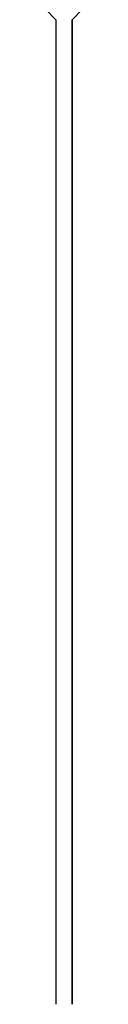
# Model space of a CAD drawing. Header units: millimetres. Extents: x 85770 to 139927, y 137714 to 175725.
# Tile 1 of 12: x 93922 to 94192, y 138335 to 145687. Entities that reach past the tile are written whole.
import ezdxf
from ezdxf.enums import TextEntityAlignment as Align

# ---------------------------------------------------------------- set-up
doc = ezdxf.new("R2010")
doc.units = ezdxf.units.MM
doc.header["$LTSCALE"] = 50
doc.linetypes.add('B-SL0', pattern=[100000000.0, 0, -100000000.0])
doc.layers.get('0').update_dxf_attribs({"linetype": 'CONTINUOUS'})
doc.layers.add('EL61301-_KABELGOOT', color=3, linetype='CONTINUOUS')
doc.styles.add('NORATT', font='isocp.shx')
doc.styles.get("Standard").update_dxf_attribs({"font": 'SIMPLEX'})

# ---------------------------------------------------------------- blocks, each defined once
blk = doc.blocks.new('EH100000')
at = {"color": 0, "linetype": 'ByBlock'}
for p, q in [((1, 0.5), (0, 0.5)), ((1, 0.5, 1), (0, 0.5, 1)), ((0, -0.5, 1), (1, -0.5, 1)), ((1, -0.5), (0, -0.5))]:
    blk.add_line(p, q, dxfattribs=at)
at = {"color": 0, "linetype": 'ByBlock', "invisible_edges": 15}
for points in [[(1, -0.5), (0, -0.5), (0, 0.5), (1, 0.5)], [(0, 0.5), (1, 0.5), (1, 0.5, 1), (0, 0.5, 1)], [(0, -0.5, 1), (1, -0.5, 1), (1, -0.5), (0, -0.5)]]:
    blk.add_3dface(points, dxfattribs=at)
at = {"color": 0, "style": 'NORATT'}
for tag, flags in [('M_CODE', 8), ('MERK', 9)]:
    blk.add_attdef(tag, text='', height=1.8, rotation=180, dxfattribs=dict(at, flags=flags)).set_placement((0.5, 0), align=Align.MIDDLE_CENTER)
for tag, flags in [('FUNCTIE', 8), ('SCHOT', 9)]:
    blk.add_attdef(tag, text='', height=1.8, dxfattribs=dict(at, flags=flags)).set_placement((0.5, 0), align=Align.MIDDLE_CENTER)
blk = doc.blocks.new('KG3FCF')
at = {"color": 0, "linetype": 'B-SL0'}
for p, q in [((-135, 135), (-135, -135)), ((135, -135), (135, 135)), ((-60, -210), (60, -210))]:
    blk.add_line(p, q, dxfattribs=at)
at = {"color": 0, "linetype": 'ByBlock'}
for points in [[(-135, 135), (0, 135), (0, 135), (135, 135)], [(-60, -210), (-60, -210), (-135, -135), (-135, -135)], [(135, -135), (135, -135), (60, -210), (60, -210)]]:
    blk.add_lwpolyline(points, dxfattribs=at)
at = {"color": 0, "flags": 3}
blk.add_attdef('HULPSTUK', (0, 0), '', height=1, rotation=180, dxfattribs=at)

msp = doc.modelspace()

# ---------------------------------------------------------------- block references
at = {"layer": 'EL61301-_KABELGOOT'}
msp.add_blockref('KG3FCF', (94057.1, 145896.7, 5000), dxfattribs=at)
at = {"layer": 'EL61301-_KABELGOOT', "xscale": 7352.063744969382, "yscale": 119.9999999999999, "zscale": 60, "rotation": 90}
msp.add_blockref('EH100000', (94057.1, 138334.7, 5000), dxfattribs=at)

doc.saveas('drawing.dxf')
